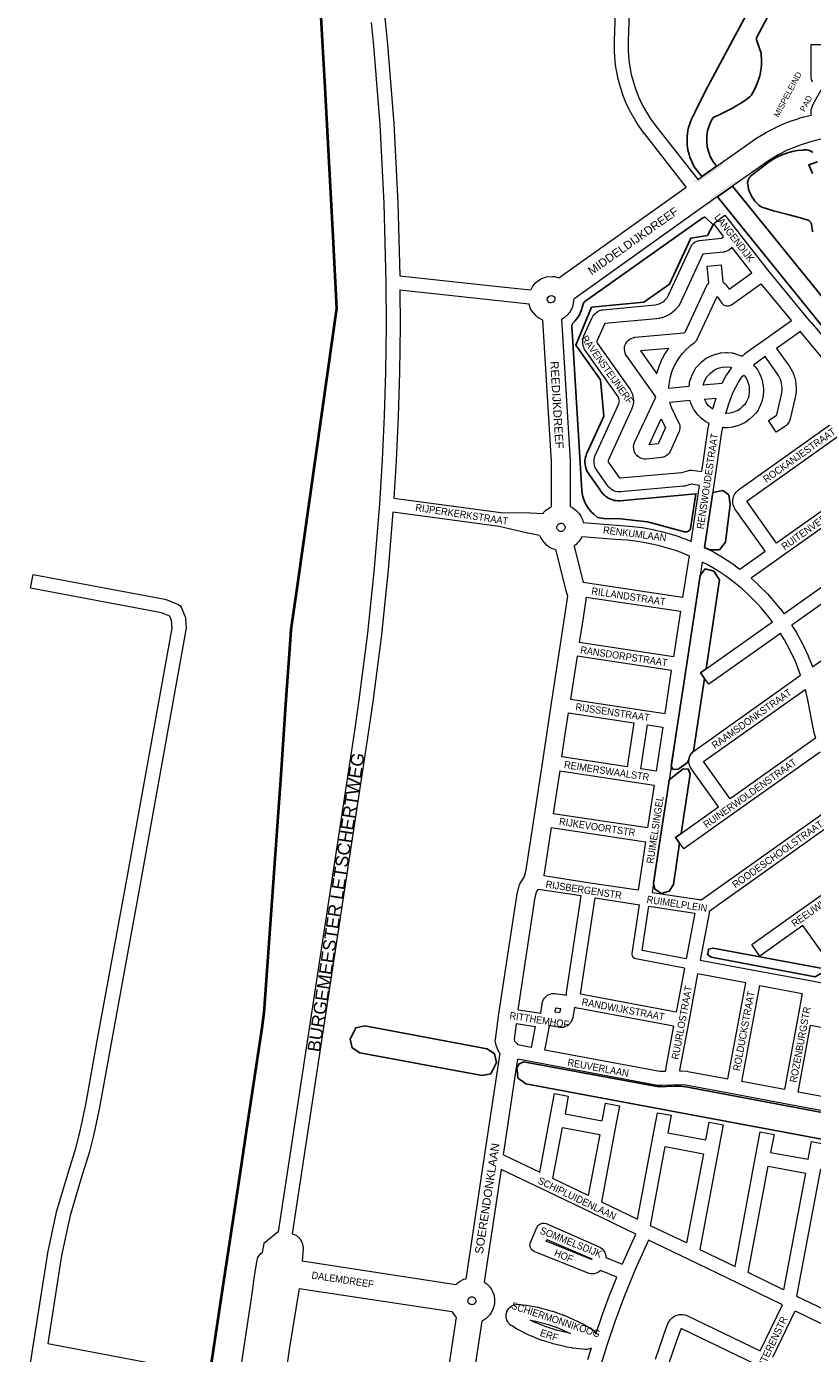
# Model space of a CAD drawing. Header units: metres. Extents: x 123817 to 142006, y 393105 to 406084.
# Tile 17 of 138: x 125995 to 126834, y 399306 to 400724. Entities that reach past the tile are written whole.
import ezdxf
from ezdxf.enums import TextEntityAlignment as Align

# ---------------------------------------------------------------- set-up
doc = ezdxf.new("R2010")
doc.units = ezdxf.units.M
doc.header["$MEASUREMENT"] = 0
doc.styles.add('Style-Arial', font='arial.ttf')

# ---------------------------------------------------------------- blocks, each defined once
blk = doc.blocks.new('gg0-viaduct_138')
at = {"linetype": 'Continuous', "lineweight": 0}
blk.add_hatch(color=7, dxfattribs=at).paths.add_polyline_path([(-55.8, -16.9), (-58, -14), (-40, 0), (40, 0), (58, -14), (55.8, -16.9), (38.7, -3.7), (-38.7, -3.7)])
blk = doc.blocks.new('gg0-viaduct_139')
at = {"linetype": 'Continuous', "lineweight": 0}
blk.add_hatch(color=7, dxfattribs=at).paths.add_polyline_path([(-55.8, -16.9), (-58, -14), (-40, 0), (40, 0), (58, -14), (55.8, -16.9), (38.7, -3.7), (-38.7, -3.7)])

msp = doc.modelspace()

# ---------------------------------------------------------------- linework, layer by layer
at = {"color": 6, "linetype": 'Continuous', "lineweight": 0, "flags": 128}
for points in [[(126371.1, 401006), (126366.1, 400944.1), (126365.4, 400874.3), (126369.5, 400804.6), (126377.8, 400730.3), (126377.8, 400730.2), (126380.2, 400705.3), (126380.3, 400705.2), (126387, 400620.9), (126387.1, 400620.7), (126391.5, 400536.2), (126391.5, 400536), (126393.4, 400458)], [(126362.9, 400728.7), (126365.3, 400703.9), (126372.1, 400619.8), (126376.5, 400535.5), (126378.6, 400451.2), (126378.7, 400405), (126378.5, 400380.1), (126378, 400355.2), (126376.7, 400308.2), (126374.5, 400261.2), (126371.6, 400214.3), (126366.1, 400145.1), (126358.9, 400076.1), (126350.1, 400007.3), (126344.9, 399971.5), (126263.6, 399436.1), (126248.2, 399423.7)], [(126393.4, 400458), (126501.9, 400446.4), (126533.4, 400443.1)], [(126393.6, 400442.9), (126393.7, 400405), (126393.7, 400405), (126393.7, 400404.9), (126393.5, 400379.9), (126393.5, 400379.9), (126393, 400354.9), (126393, 400354.8), (126391.6, 400307.7), (126391.6, 400307.5), (126389.5, 400260.5), (126389.5, 400260.3), (126387, 400220.3)], [(126393.6, 400442.9), (126531.6, 400428.2)], [(126387, 400220.3), (126501.4, 400205), (126532.4, 400204.6), (126532.6, 400204.6), (126546.4, 400204.1)], [(126386, 400205.3), (126381, 400143.8), (126381, 400143.7), (126373.8, 400074.5), (126373.8, 400074.3), (126365, 400005.4), (126365, 400005.2), (126359.7, 399969.3), (126359.7, 399969.3), (126278.5, 399433.9)], [(126542.8, 400180.5), (126530, 400183), (126529.7, 400183.1), (126499.5, 400190.1), (126386, 400205.3)]]:
    msp.add_lwpolyline(points, dxfattribs=at)
at = {"color": 9, "linetype": 'Continuous', "lineweight": 0, "flags": 128}
for points in [[(126625.9, 400808.8), (126622.4, 400709.5), (126622.4, 400709.3), (126622.3, 400698.5), (126622.3, 400698.5), (126622.4, 400697.9), (126623.1, 400687.2), (126623.2, 400686.8), (126623.9, 400681.5), (126623.9, 400681.1), (126625.9, 400670.5), (126626, 400670.1), (126627.3, 400664.9), (126627.4, 400664.5), (126630.5, 400654.2), (126630.6, 400653.8), (126630.7, 400653.7), (126634.6, 400643.6), (126634.8, 400643.1), (126639.4, 400633.4), (126639.7, 400632.9), (126645, 400623.6), (126645.2, 400623.2), (126648.1, 400618.7), (126648.4, 400618.4), (126654.2, 400610.3), (126654.4, 400610.1), (126699.3, 400552.4)], [(126640.9, 400808.4), (126637.4, 400709.1), (126637.3, 400698.8), (126638.1, 400688.5), (126638.7, 400683.6), (126640.6, 400673.4), (126641.8, 400668.6), (126644.8, 400658.8), (126648.4, 400649.3), (126652.8, 400640.1), (126657.9, 400631.2), (126660.6, 400627), (126666.3, 400619.2), (126711.6, 400561.1)], [(126834.5, 400665.3), (126833.2, 400667.6), (126832.8, 400670.1), (126832.6, 400705.4), (126847.6, 400705.4)], [(126589.4, 400194.3), (126624.9, 400191.5), (126638.3, 400190.6), (126638.7, 400190.6), (126652, 400188.9), (126652.4, 400188.9), (126652.5, 400188.9), (126665.6, 400186.4), (126666, 400186.3), (126672.5, 400184.8), (126672.8, 400184.7), (126685.7, 400181.1), (126686.1, 400181), (126692.4, 400178.9), (126692.6, 400178.8), (126698.9, 400176.5), (126699.3, 400176.4), (126704.6, 400174.1), (126713.6, 400233.9), (126704.6, 400235.3), (126697.9, 400233.3), (126697.2, 400233.1), (126696.5, 400233.1), (126629.6, 400227), (126628.9, 400227), (126627.5, 400227), (126626.2, 400227.1), (126625.9, 400227.1), (126623.9, 400227.6), (126622.1, 400228.2), (126620.3, 400229.2), (126620, 400229.4), (126618.7, 400230.3), (126617.2, 400231.7), (126616.4, 400232.4), (126616.1, 400232.8), (126603.7, 400250.2), (126603, 400251.3), (126602.2, 400252.9), (126601.9, 400253.5), (126601.8, 400254.1), (126601.3, 400255.8), (126601, 400257.1), (126600.9, 400258.8), (126600.8, 400259.5), (126600.9, 400260.1), (126601, 400261.9), (126601.2, 400263.2), (126601.7, 400264.9), (126601.9, 400265.6), (126602.1, 400266.1), (126626.6, 400319.6), (126627.3, 400321.4), (126627.7, 400323), (126627.9, 400324.4), (126627.8, 400325.7), (126627.4, 400327), (126626.9, 400328.2), (126592, 400377.4), (126591.7, 400377.9), (126590.8, 400379.4), (126590.2, 400380.6), (126589.6, 400382.2), (126589.6, 400382.3), (126589.3, 400383.5), (126589, 400385.2), (126588.9, 400386), (126588.8, 400386.2), (126588.8, 400387.1), (126588.8, 400387.4), (126588.9, 400388), (126588.8, 400388), (126589, 400389.8), (126589.2, 400391.1), (126589.6, 400392.8), (126589.8, 400393.4), (126590, 400394), (126598.9, 400413.4), (126599.2, 400414), (126599.8, 400415.1), (126600.6, 400416.2), (126600.8, 400416.4), (126602, 400417.7), (126603.5, 400419), (126605, 400420), (126605.3, 400420.2), (126606.8, 400420.8), (126608.5, 400421.4), (126609.5, 400421.7), (126610.1, 400421.7), (126666, 400427), (126667.7, 400427.3), (126669.2, 400427.6), (126670.6, 400428.1), (126672, 400428.7), (126673.4, 400429.4), (126674.6, 400430.2), (126675.8, 400431.1), (126677, 400432.2), (126678, 400433.3), (126678.9, 400434.5), (126679.7, 400435.8), (126680.5, 400437.3), (126704.5, 400489.6), (126705.6, 400491.3), (126706, 400491.8), (126707.2, 400493), (126708.8, 400494.2), (126709.4, 400494.5), (126710.9, 400495.2), (126712.8, 400495.9), (126713.4, 400495.9), (126736.9, 400498.2), (126739.3, 400500), (126728.8, 400513.8), (126740.7, 400522.9), (126755.7, 400503.2), (126786.1, 400464.4), (126828.2, 400413.3), (126833.2, 400407.5), (126833.3, 400407.4), (126833.3, 400407.4), (126901.5, 400325.4)], [(126628.6, 400242), (126694.5, 400247.9), (126702, 400250.1), (126702.8, 400250.3), (126705.2, 400250.3), (126715.9, 400248.7), (126722.3, 400293.2), (126722.4, 400293.5), (126723.7, 400300.2), (126723.5, 400300.2), (126723, 400300.5), (126723, 400300.5), (126720.4, 400302), (126719.9, 400302.4), (126717.5, 400304.1), (126716.9, 400304.5), (126714.7, 400306.4), (126714.2, 400306.9), (126712.2, 400309), (126711.8, 400309.4), (126711.7, 400309.5), (126709.9, 400311.8), (126709.5, 400312.3), (126707.9, 400314.7), (126707.5, 400315.3), (126706.1, 400317.9), (126705.8, 400318.5), (126704.6, 400321.2), (126704.4, 400321.6), (126704.4, 400321.8), (126703.4, 400324.6), (126703.4, 400324.6), (126681.3, 400322.6), (126683.7, 400316.8), (126687.2, 400309.3), (126691.6, 400300.6), (126692, 400299.8), (126692.4, 400297.5), (126692.5, 400295.4), (126692.5, 400295.1), (126692.2, 400292.9), (126691.8, 400291.7), (126691.7, 400291.3), (126691.4, 400290.8), (126682, 400270.2), (126681, 400268.5), (126680.6, 400268.1), (126679.4, 400266.8), (126677.8, 400265.6), (126677.3, 400265.3), (126675.7, 400264.6), (126673.7, 400263.9), (126673.2, 400263.9), (126656.4, 400262.1), (126654.7, 400262.2), (126654.4, 400262.2), (126652.7, 400262.4), (126652.6, 400262.5), (126650.2, 400263.3), (126648.7, 400264.2), (126648.7, 400264.2), (126646.7, 400265.8), (126645.6, 400267.2), (126645.5, 400267.2), (126644.2, 400269.4), (126643.6, 400271.1), (126643.6, 400271.1), (126643.2, 400273.6), (126643.1, 400275.4), (126643.1, 400275.4), (126643.5, 400277.6), (126643.5, 400277.6), (126643.9, 400278.9), (126644, 400279.2), (126644.2, 400279.8), (126666.2, 400326.8), (126667, 400328.6), (126666.9, 400328.7), (126666.9, 400328.7), (126666.9, 400328.7), (126635.1, 400373.3), (126634.2, 400375.1), (126634, 400375.7), (126633.6, 400377.4), (126633.3, 400379.4), (126633.4, 400380), (126633.3, 400380), (126633.5, 400381.7), (126633.9, 400383.7), (126634.1, 400384.2), (126634.8, 400385.8), (126635.9, 400387.5), (126636.3, 400388), (126637.6, 400389.2), (126639.1, 400390.4), (126639.7, 400390.7), (126641.3, 400391.5), (126643.1, 400392.1), (126644, 400392.2), (126644, 400392.2), (126644.7, 400392.3), (126696.9, 400397), (126698.2, 400397.9), (126721, 400446.9), (126722, 400448.6), (126722.4, 400449), (126723.5, 400450.1), (126721.7, 400468.2), (126736.7, 400469.7), (126738.4, 400451.5), (126738.5, 400451.5), (126740, 400450.3), (126741.2, 400449.1), (126741.7, 400448.6), (126742.1, 400448.1), (126745.1, 400443.7), (126769.5, 400461.2), (126748.4, 400488.2), (126745.6, 400485.9), (126744.7, 400485.4), (126744.7, 400485.3), (126743.5, 400484.6), (126741.5, 400483.9), (126740.1, 400483.5), (126739.7, 400483.4), (126739.1, 400483.4), (126717.2, 400481.2), (126694.1, 400430.9), (126693.9, 400430.6), (126692.9, 400428.7), (126692.6, 400428.1), (126691.4, 400426.3), (126691.1, 400425.7), (126689.7, 400424), (126689.5, 400423.7), (126689.3, 400423.5), (126687.9, 400421.9), (126687.4, 400421.4), (126685.8, 400419.9), (126685.3, 400419.5), (126683.6, 400418.2), (126683.1, 400417.8), (126681.2, 400416.6), (126680.9, 400416.4), (126680.7, 400416.3), (126678.7, 400415.3), (126678.1, 400415), (126676.1, 400414.1), (126675.5, 400413.9), (126673.5, 400413.2), (126672.8, 400413.1), (126670.7, 400412.6), (126670.3, 400412.5), (126670, 400412.4), (126667.9, 400412.1), (126667.6, 400412.1), (126612.4, 400406.9), (126612.4, 400406.9), (126604, 400388.3), (126603.8, 400387.9), (126603.8, 400387.4), (126603.9, 400386.8), (126604.1, 400386.4), (126604.4, 400385.8), (126639.5, 400336.4), (126640.2, 400335.2), (126641.3, 400332.8), (126641.6, 400332.1), (126641.8, 400331.5), (126642.4, 400328.9), (126642.7, 400327.6), (126642.9, 400324.9), (126642.9, 400324.3), (126642.9, 400323.5), (126642.6, 400320.8), (126642.3, 400319.5), (126641.6, 400316.9), (126641.4, 400316.4), (126641.4, 400316.3), (126640.5, 400314), (126640.3, 400313.6), (126616, 400260.5), (126615.9, 400260), (126615.9, 400259.6), (126615.9, 400259.2), (126616, 400258.8), (126616.2, 400258.4), (126627.8, 400242.3), (126628, 400242.1), (126628.1, 400242), (126628.4, 400242), (126628.6, 400242)], [(126680.6, 400337.6), (126680.7, 400338.8), (126681.3, 400344.4), (126682.5, 400350), (126684.1, 400355.4), (126686.2, 400360.6), (126688.8, 400365.6), (126691.8, 400370.4), (126695.2, 400374.9), (126699, 400379), (126703.2, 400382.9), (126704.4, 400383.8), (126707.8, 400386.5), (126708.5, 400387.1), (126709.3, 400387.9), (126709.8, 400388.4), (126710.5, 400389.3), (126711.1, 400390.3), (126711.5, 400391.1), (126732.3, 400435.8), (126737.2, 400428.9), (126737.6, 400428.4), (126739.6, 400426.7), (126742.1, 400425.8), (126744.7, 400425.8), (126747.1, 400426.7), (126747.7, 400427.1), (126778.9, 400449.5), (126811.6, 400409.9), (126781.2, 400388.3), (126781.2, 400388.3), (126781.2, 400388.3), (126768.3, 400379.1), (126768.1, 400379), (126761.7, 400374.3), (126761.1, 400373.8), (126758.9, 400371.8), (126758.6, 400372), (126754.1, 400373.7), (126753.5, 400373.9), (126750.3, 400374.9), (126749.4, 400375.1), (126748.9, 400375.2), (126743, 400375.7), (126741.6, 400375.7), (126735.7, 400375.2), (126735.1, 400375.1), (126734.7, 400375), (126730.9, 400374.1), (126730.2, 400373.9), (126726.6, 400372.6), (126726.2, 400372.4), (126722.6, 400370.9), (126721.8, 400370.5), (126720.8, 400369.9), (126715.3, 400365.5), (126714.6, 400364.8), (126709.7, 400359.7), (126709.4, 400359.4), (126708.4, 400357.9), (126705.3, 400351.7), (126704.9, 400350.9), (126704.8, 400350.7), (126702.6, 400344.1), (126702.3, 400342.5), (126702, 400339.6), (126680.6, 400337.6)], [(126885.1, 400321.6), (126821.8, 400397.8), (126821.3, 400398.4), (126795.9, 400380.4), (126808.9, 400362), (126809.1, 400361.8), (126810.7, 400359.3), (126811.1, 400358.7), (126812.4, 400356.1), (126812.7, 400355.6), (126813.9, 400352.9), (126814, 400352.5), (126814.1, 400352.3), (126815, 400349.5), (126815.2, 400348.9), (126815.9, 400346), (126816, 400345.4), (126816.5, 400342.5), (126816.5, 400341.8), (126816.7, 400338.9), (126816.8, 400338.4), (126816.8, 400338.2), (126816.7, 400335.3), (126816.7, 400334.7), (126816.4, 400331.7), (126816.3, 400331.1), (126815.7, 400328.2), (126815.7, 400327.9), (126810.4, 400305.3), (126810.2, 400304.4), (126809.9, 400303.8), (126809.1, 400302), (126808.1, 400300.4), (126806.8, 400298.9), (126806.7, 400298.8), (126805.7, 400297.8), (126804.6, 400296.9), (126804.1, 400296.6), (126795.5, 400290.8), (126787.2, 400303.3), (126795.5, 400308.9), (126795.7, 400309), (126795.9, 400309.2), (126796, 400309.5), (126801, 400331.1), (126801.5, 400333.5), (126801.7, 400335.9), (126801.8, 400338.2), (126801.6, 400340.5), (126801.2, 400342.8), (126800.7, 400345), (126800, 400347.2), (126799.1, 400349.4), (126798, 400351.4), (126796.6, 400353.5), (126783.7, 400371.7), (126777, 400366.9), (126771.3, 400362.7), (126773.5, 400360.3), (126773.7, 400360), (126774.1, 400359.4), (126775.7, 400357.2), (126776, 400356.6), (126777.3, 400354.2), (126777.6, 400353.7), (126778.7, 400351.2), (126778.9, 400350.7), (126778.9, 400350.6), (126779.8, 400348.1), (126780, 400347.5), (126780.7, 400344.8), (126780.8, 400344.2), (126781.3, 400341.5), (126781.4, 400340.8), (126781.8, 400335.7), (126781.8, 400335.2), (126781.7, 400334.3), (126781, 400327.5), (126780.7, 400326.2), (126779.6, 400322.7), (126779.5, 400322.2), (126779.4, 400322), (126778, 400318.5), (126777.7, 400317.9), (126776, 400314.6), (126775.3, 400313.5), (126773.5, 400311.2), (126773.3, 400310.9), (126772.9, 400310.4), (126770.1, 400307.6), (126769.7, 400307.3), (126766.7, 400304.6), (126766.4, 400304.3), (126763.2, 400301.8), (126762.3, 400301.2), (126761.5, 400300.8), (126758.3, 400299.4), (126757.9, 400299.2), (126754, 400297.8), (126753.6, 400297.7), (126749.8, 400296.6), (126749, 400296.4), (126748.6, 400296.3), (126743.5, 400295.7), (126742.4, 400295.7), (126739.8, 400295.7), (126739.2, 400295.8), (126738.1, 400295.9), (126737.1, 400290.9), (126729.6, 400239.1), (126729.6, 400239.1), (126729.6, 400239.1), (126718.8, 400167.7), (126727.8, 400163.2), (126728.2, 400163), (126728.3, 400163), (126739.8, 400156.2), (126740.1, 400156), (126745.8, 400152.3), (126745.9, 400152.2), (126751.5, 400148.4), (126751.7, 400148.2), (126756.7, 400144.5)], [(126667.8, 400353.3), (126667.9, 400353.3), (126668, 400354), (126669.9, 400360), (126670, 400360.4), (126670.1, 400360.7), (126672.4, 400366.5), (126672.7, 400367.1), (126675.6, 400372.7), (126675.9, 400373.3), (126679.3, 400378.6), (126679.7, 400379.2), (126680.6, 400380.5), (126650.4, 400377.8), (126667.8, 400353.3)], [(126717.4, 400341), (126718.9, 400345.4), (126721.3, 400350.1), (126725.1, 400354.1), (126729.4, 400357.5), (126731.8, 400358.6), (126734.8, 400359.6), (126737.7, 400360.3), (126742.3, 400360.7), (126746.7, 400360.3), (126747.7, 400360), (126747.3, 400359.5), (126742.4, 400352.3), (126742.1, 400351.7), (126737.2, 400342.8), (126717.4, 400341)], [(126742.3, 400310.7), (126741.6, 400310.7), (126742, 400312.1), (126744.8, 400321.2), (126749.2, 400333.1), (126749.7, 400334.4), (126755.1, 400344.2), (126759.5, 400350.7), (126760.7, 400352), (126762, 400350.6), (126763, 400349), (126764, 400347.2), (126764.9, 400345.3), (126765.6, 400343.4), (126766.1, 400341.3), (126766.5, 400339.3), (126766.7, 400335.3), (126766.1, 400329.9), (126765.4, 400327.3), (126764.2, 400324.5), (126763, 400322.1), (126761.9, 400320.6), (126759.6, 400318.3), (126756.9, 400315.9), (126754.7, 400314.2), (126752.6, 400313.2), (126749.2, 400312), (126746.2, 400311.2), (126742.3, 400310.7)], [(126727.3, 400315.5), (126726.5, 400316.1), (126724.8, 400317.6), (126723.2, 400319.2), (126721.8, 400321), (126720.5, 400322.8), (126719.4, 400324.8), (126718.9, 400326.1), (126731.1, 400327.2), (126730.7, 400326.2), (126730.7, 400326.2), (126730.6, 400325.9), (126727.6, 400316.5), (126727.5, 400316.2), (126727.3, 400315.5)], [(126756.7, 400144.5), (126783.6, 400163.6), (126751.4, 400209.1), (126750.7, 400210.3), (126750.2, 400211.4), (126749.9, 400212), (126749.6, 400213.1), (126749.1, 400215.5), (126749, 400216.9), (126749.2, 400218), (126749.1, 400218), (126749.4, 400220.4), (126749.8, 400221.9), (126750.1, 400222.7), (126751.2, 400224.9), (126752.2, 400226.4), (126752.7, 400226.9), (126754.4, 400228.6), (126755.3, 400229.4), (126884.9, 400321.4)], [(126795.9, 400172.3), (126764.1, 400217), (126764.1, 400217.1), (126764.5, 400217.5), (126893.8, 400309.3), (126894.2, 400309.7), (126894.7, 400310), (126899.3, 400304.3), (126905.7, 400295.2), (126908.6, 400290.7), (126914.1, 400280.9), (126916.6, 400276), (126922.9, 400262.5), (126795.9, 400172.3)], [(126659.7, 400277.5), (126672.6, 400305.1), (126673.6, 400302.8), (126673.8, 400302.6), (126677.2, 400295.8), (126669.4, 400278.5), (126659.7, 400277.5)], [(126803.7, 400096.9), (126951.2, 400201.7), (126929.3, 400248.7), (126798.4, 400155.7), (126768.8, 400134.7), (126768.8, 400134.7), (126769.1, 400134.5), (126776.1, 400128.1), (126776.3, 400127.9), (126785.8, 400118.4), (126786, 400118.1), (126790.5, 400113.2), (126790.7, 400112.9), (126790.8, 400112.9), (126799.3, 400102.6), (126799.5, 400102.3), (126803.6, 400097), (126803.7, 400096.9)], [(126834.2, 400040.1), (126981.3, 400144.6), (126978.6, 400149.1), (126978.5, 400149.2), (126972.8, 400159.4), (126972.7, 400159.5), (126961.7, 400180.1), (126961.6, 400180.3), (126957.8, 400188), (126812.1, 400084.5), (126812.2, 400084.4), (126817, 400076.6), (126817.2, 400076.3), (126823.6, 400064.5), (126823.8, 400064.1), (126829.5, 400052), (126829.6, 400051.6), (126832.2, 400045.5), (126832.4, 400045.1), (126832.4, 400045.1), (126834.2, 400040.1)], [(126587.9, 400179.4), (126623.8, 400176.6), (126623.9, 400176.6), (126637.1, 400175.7), (126649.9, 400174.1), (126662.7, 400171.7), (126668.9, 400170.2), (126681.5, 400166.7), (126687.6, 400164.7), (126693.6, 400162.5), (126702.3, 400158.8), (126695.5, 400114.2), (126589.3, 400130.3)], [(125994.8, 399267.5), (126001.7, 399311.8), (126001.7, 399311.8), (126001.7, 399311.8), (126017.4, 399413.3), (126017.4, 399413.8), (126026.7, 399457), (126026.8, 399457.6), (126040, 399501.5), (126040, 399501.5), (126047.5, 399525.7), (126052.1, 399543.9), (126058.4, 399573.9), (126070.3, 399640.4), (126070.3, 399640.4), (126102.5, 399816.6), (126150.2, 400081.3), (126149.8, 400089.7), (126147.7, 400094.3), (126139, 400097.8), (125999, 400124.2), (126001.8, 400138.9), (126142.5, 400112.4), (126143.9, 400112), (126156.1, 400107.1), (126157.1, 400106.7), (126159.1, 400105), (126160.2, 400103.2), (126164, 400094.4), (126164.2, 400094), (126164.7, 400091.8), (126165.2, 400081.2), (126165.2, 400080.8), (126165.1, 400079.5), (126117.3, 399813.9), (126117.3, 399813.9), (126085.1, 399637.8), (126073.2, 399571.1), (126073.1, 399570.9), (126066.7, 399540.7), (126066.7, 399540.4), (126062, 399521.9), (126061.9, 399521.5), (126054.4, 399497.1), (126041.3, 399453.6), (126032.1, 399410.8), (126017.6, 399316.6), (126190.3, 399283.9)], [(126842.2, 399948.9), (126748.7, 399882.5), (126696.6, 399845.4), (126687.9, 399857.7), (126733.9, 399890.4), (126704.4, 399931.9), (126703.9, 399932.7), (126703.3, 399933.8), (126702.8, 399934.8), (126702.7, 399935.3), (126702.4, 399936.3), (126702.1, 399938.4), (126702.1, 399940.5), (126702.1, 399940.5), (126702.5, 399943.1), (126702.7, 399943.3), (126702.6, 399943.3), (126703.4, 399945.2), (126704.6, 399947.3), (126704.9, 399947.6), (126706.4, 399949.1), (126707.5, 399950.1), (126821.5, 400031), (126818.3, 400039.9), (126815.9, 400045.7), (126810.3, 400057.5), (126804.1, 400068.9), (126799.9, 400075.8), (126723.3, 400021.4), (126714.6, 400033.6), (126791.4, 400088.2), (126787.7, 400093.1), (126779.3, 400103.2), (126775, 400107.9), (126765.8, 400117.1), (126759.1, 400123.3), (126751.8, 400129.3), (126742.8, 400136.1), (126737.5, 400139.8), (126732.1, 400143.3), (126720.9, 400149.9), (126716.4, 400152.1), (126709.2, 400104.5), (126709.2, 400104.5), (126709.2, 400104.5), (126699.6, 400041.3), (126690.4, 399980.7), (126690.4, 399980.7), (126690.4, 399980.7), (126681, 399918.8), (126671.8, 399858.2), (126671.8, 399858.2), (126662.8, 399798.9), (126713.2, 399791.3), (126713.4, 399791.3), (126714, 399791.2), (126715, 399790.9), (126715.1, 399790.8)], [(126592.5, 400114.7), (126693.2, 400099.4), (126685.9, 400050.9), (126585.1, 400066.2)], [(126575.9, 400005.6), (126652.9, 399993.9), (126652.9, 399993.9), (126652.9, 399993.9), (126676.7, 399990.3), (126683.6, 400036.1), (126582.9, 400051.4)], [(126746.2, 399899), (126717.8, 399939), (126826.3, 400016), (126826.3, 400015.8), (126829, 400004.8), (126833.8, 399978.6), (126833.9, 399978.3), (126835.4, 399971.7), (126835.4, 399971.4), (126837.5, 399963.9), (126746.2, 399899)], [(126573.7, 399990.8), (126643.3, 399980.2), (126636.1, 399933.2), (126566.6, 399943.7)], [(126667.3, 399928.4), (126650.9, 399930.9), (126658.1, 399978), (126674.5, 399975.5), (126667.3, 399928.4)], [(126564.3, 399928.9), (126665.1, 399913.6), (126658.1, 399867.8), (126557.4, 399883.1)], [(126715.1, 399790.8), (126867.2, 399898.9)], [(126876, 399886.7), (126723.8, 399778.6), (126723.8, 399778.1), (126723.8, 399778), (126723.7, 399776.6), (126714.3, 399726.5), (126773.2, 399715.5), (126833.4, 399704.3), (126833.4, 399704.3), (126894.9, 399692.8)], [(126555.1, 399868.3), (126655.9, 399853), (126648, 399801.2), (126596.8, 399809), (126596.8, 399809), (126596.8, 399809), (126547.2, 399816.5)], [(126853.2, 399722.7), (126824, 399763.6), (126778, 399730.9), (126769.3, 399743.1), (126821.4, 399780.2), (126821.4, 399780.2), (126915, 399846.7)], [(126519.9, 399673.6), (126541.8, 399670.3), (126542, 399670.2), (126543.8, 399669.7), (126544, 399669.6), (126544.1, 399670.3), (126544, 399670.3), (126545.4, 399679.9), (126545.6, 399680.8), (126545.9, 399682.1), (126546.1, 399682.7), (126546.5, 399683.6), (126547, 399684.5), (126547.9, 399685.8), (126548.2, 399686.2), (126549.7, 399687.7), (126551.3, 399689), (126552, 399689.4), (126553.9, 399690.2), (126555.7, 399690.8), (126555.9, 399690.8), (126557, 399690.9), (126559.1, 399690.9), (126569.2, 399689.5), (126569.5, 399689.5), (126570.1, 399689.3), (126571.4, 399689), (126571.3, 399689.6), (126571.4, 399690.1), (126571.3, 399690.1), (126571.4, 399691.3), (126571.5, 399691.9), (126587.1, 399795.3), (126541.3, 399802.2)], [(126697.4, 399718.1), (126688.6, 399671), (126586.4, 399690.1), (126586.4, 399690.1), (126602, 399793), (126649.6, 399785.8)], [(126659.5, 399784.3), (126708.4, 399776.9), (126699.3, 399728)], [(126743.8, 399599.6), (126763, 399702.2), (126711.5, 399711.8), (126702, 399660.9), (126692.3, 399609.1), (126692.2, 399608.3), (126693.1, 399608.3), (126694.1, 399608.3), (126700.5, 399607.7), (126701.1, 399607.6), (126701.2, 399607.6), (126743.8, 399599.6)], [(126804.1, 399588.3), (126758.6, 399596.8), (126777.8, 399699.4), (126823.3, 399690.9), (126818.8, 399667.2), (126818.8, 399667.2), (126818.8, 399667.2), (126804.1, 399588.3)], [(126672.5, 399607.4), (126671.1, 399607.5), (126548.4, 399630.4), (126552.8, 399654), (126553, 399655.3), (126553, 399657.1), (126553.8, 399656.8), (126554.6, 399656.7), (126564.4, 399654.9), (126564.4, 399654.9), (126566.5, 399654.8), (126567.5, 399655), (126568.1, 399655), (126569.6, 399655.5), (126571.5, 399656.3), (126572.5, 399656.7), (126573.9, 399657.8), (126575.4, 399659.3), (126575.9, 399659.8), (126576.7, 399660.9), (126577.2, 399661.9), (126577.8, 399663), (126577.9, 399663.3), (126578.3, 399664.6), (126578.5, 399665.5), (126580.2, 399675.4), (126580.3, 399676.4), (126580.5, 399676.3), (126582.2, 399675.7), (126583.1, 399675.5), (126685.9, 399656.3), (126677.6, 399611.8), (126677.5, 399611.5), (126676.9, 399607.6), (126672.5, 399607.4)], [(126564.1, 399670.2), (126559.3, 399671.1), (126559.9, 399675.7), (126564.9, 399675), (126564.1, 399670.2)], [(126517.7, 399658.8), (126537.9, 399655.7), (126533.7, 399633.1), (126519.4, 399635.9)], [(126865.6, 399576.8), (126818.8, 399585.6), (126832.2, 399657), (126879, 399648.3), (126865.6, 399576.8)], [(126870.2, 399560.7), (126808.7, 399572.2), (126808.7, 399572.2), (126748.5, 399583.5), (126748.5, 399583.5), (126698.8, 399592.8), (126693.2, 399593.3), (126683.8, 399592.9), (126672.8, 399592.4), (126672, 399592.4), (126669.6, 399592.5), (126668.8, 399592.6), (126668.8, 399592.7), (126538.3, 399617), (126538.3, 399617), (126538.3, 399617), (126519.5, 399620.6)], [(126504.2, 399518.4), (126542.9, 399499.8), (126553.8, 399557.7), (126553.8, 399557.7), (126553.8, 399557.7), (126558.7, 399584), (126573.4, 399581.2), (126569.9, 399562.3), (126609.7, 399554.9), (126613.2, 399573.7), (126627.9, 399570.9), (126623, 399544.7), (126608.7, 399468.1), (126647.2, 399449.5), (126663.6, 399537.3), (126663.6, 399537.3), (126663.6, 399537.3), (126668.5, 399563.5), (126683.3, 399560.8), (126679.7, 399541.9), (126720.4, 399534.3), (126723.9, 399553.2), (126738.7, 399550.5), (126733.7, 399524.2), (126713.7, 399417.4), (126751.5, 399399.2), (126773.4, 399516.5), (126778.4, 399543), (126793.1, 399540.3), (126789.5, 399521.1), (126829.4, 399513.7), (126833, 399532.8), (126847.7, 399530)], [(126594.7, 399474.8), (126556.9, 399493), (126567.1, 399547.6), (126606.9, 399540.1), (126594.7, 399474.8)], [(126699.7, 399424.2), (126661.2, 399442.7), (126677, 399527.2), (126717.6, 399519.6), (126699.7, 399424.2)], [(126594.3, 399299.5), (126598.1, 399312), (126597.9, 399311.9), (126596.2, 399311.1), (126594.5, 399310.6), (126593.7, 399310.5), (126591.6, 399310.4), (126577.9, 399311.9), (126577.4, 399312), (126577.4, 399312), (126571.6, 399313), (126571.1, 399313.1), (126557.1, 399316.4), (126556.6, 399316.6), (126544.9, 399320.3), (126544.3, 399320.5), (126530.4, 399326.2), (126529.8, 399326.5), (126519.6, 399331.6), (126519.3, 399331.8), (126519.2, 399331.9), (126513.1, 399335.5), (126512.3, 399336), (126511.3, 399336.8), (126510.1, 399337.9), (126509.7, 399338.5), (126508.7, 399340), (126507.9, 399341.6), (126507.6, 399342.3), (126507.2, 399344), (126507, 399345.9), (126507.1, 399346.6), (126507, 399346.6), (126507.2, 399348.4), (126507.6, 399350.2), (126507.6, 399350.3), (126507.9, 399351.1), (126508.9, 399352.8), (126509.9, 399354.2), (126510.2, 399354.7), (126511.8, 399356.1), (126513.2, 399357), (126513.7, 399357.3), (126515.6, 399358.1), (126517.3, 399358.5), (126517.8, 399358.6), (126519.8, 399358.7), (126528, 399357.9), (126528.6, 399357.8), (126528.6, 399357.8), (126540.1, 399355.7), (126540.7, 399355.6), (126556.2, 399351.5), (126556.7, 399351.3), (126568.4, 399347.2), (126569, 399347), (126582.8, 399340.7), (126583, 399340.6), (126588.4, 399337.9), (126588.8, 399337.7), (126588.9, 399337.7), (126598.5, 399332.1), (126599.8, 399331.1), (126600.7, 399330.2), (126601.4, 399329.6), (126602.7, 399327.3), (126602.8, 399327), (126602.9, 399326.7), (126608.9, 399344.6), (126609, 399344.8), (126618.6, 399371.4), (126618.6, 399371.4), (126618.7, 399371.6), (126625.2, 399387.5), (126607.7, 399394.9), (126607.3, 399394.5), (126605.5, 399393), (126604.9, 399392.6), (126603.2, 399391.8), (126601.3, 399391.2), (126600.7, 399391.2), (126599.5, 399391.1), (126597.5, 399391.1), (126597.3, 399391.2), (126595.7, 399391.5), (126594.5, 399391.9), (126537.1, 399415.1), (126536.2, 399415.5), (126534.2, 399417.2), (126532.9, 399419.5), (126532.4, 399422), (126532.9, 399424.6), (126533.1, 399425), (126533, 399424.9), (126539.7, 399440.9), (126540.9, 399442.8), (126542.9, 399444.5), (126545.3, 399445.4), (126547.9, 399445.4), (126549.6, 399444.9), (126607, 399419.7), (126607.8, 399419.4), (126609.4, 399418.1), (126610.7, 399416.7), (126611.1, 399416.3), (126612.4, 399414.1), (126612.4, 399414), (126613.1, 399412.2), (126613.5, 399409.7), (126613.5, 399409.4), (126613.5, 399408.7), (126630.9, 399401.4), (126631.1, 399401.8), (126631.2, 399402.1), (126645.6, 399433.6), (126597, 399457), (126545.2, 399482), (126545.2, 399482), (126545.2, 399482), (126501.8, 399502.9)], [(126803.2, 399374.3), (126765.5, 399392.5), (126786.8, 399506.4), (126826.6, 399498.9), (126803.2, 399374.3)], [(126842.7, 399503.5), (126817.2, 399367.5), (126855.1, 399349.3)], [(126598.1, 399406.6), (126549.8, 399426.2), (126550.6, 399428.1), (126598.4, 399407.2), (126598.4, 399406.9), (126598.1, 399406.6)], [(126666.6, 399300), (126675.2, 399325), (126675.2, 399325.2), (126675.2, 399325.2), (126680.2, 399338.7), (126681.1, 399340.4), (126682.5, 399342.4), (126682.9, 399342.9), (126684.2, 399344.2), (126686.2, 399345.6), (126686.9, 399346), (126688.4, 399346.7), (126690.7, 399347.4), (126691.7, 399347.7), (126692.5, 399347.8), (126693.8, 399347.8), (126695.5, 399347.7), (126695.6, 399347.7), (126698, 399347.3), (126699.9, 399346.6), (126778.3, 399308.9), (126802.1, 399358.2), (126753.8, 399381.5), (126702, 399406.4), (126702, 399406.4), (126702, 399406.4), (126659.1, 399427.1), (126644.9, 399396), (126641.9, 399388.7), (126632.7, 399366.1), (126623.1, 399339.8), (126614.6, 399314.7), (126608.6, 399295.2)], [(126791.8, 399302.3), (126815.6, 399351.7), (126857.4, 399331.5), (126908.5, 399306.9), (126908.5, 399306.9), (126908.5, 399306.9), (126932, 399295.6)], [(126575.6, 399327.5), (126574.4, 399327.8), (126560.8, 399331), (126549.7, 399334.5), (126536.3, 399340), (126532.7, 399341.8), (126537.1, 399341), (126552.1, 399337), (126563.2, 399333.2), (126575.6, 399327.5)], [(126679.7, 399291.6), (126680.8, 399295.2), (126689.3, 399320.1), (126693.9, 399332.6), (126694.1, 399332.7), (126694.2, 399332.7), (126771.8, 399295.3), (126752.8, 399256.1)]]:
    msp.add_lwpolyline(points, dxfattribs=at)
at = {"flags": 128}
msp.add_lwpolyline([(126788.4, 400783.5), (126751.1, 400714.3), (126719.8, 400655.6), (126708.7, 400633.4), (126705, 400625.6), (126705, 400625.6, 0.116121), (126700.3, 400600.6), (126700.3, 400600.6, 0.095707), (126705.2, 400580.1), (126707.8, 400574.6), (126715.9, 400564.1), (126731.7, 400575.2), (126730.7, 400576.5), (126727.6, 400580.7, -0.265326), (126726.1, 400623.6), (126727.8, 400626.7, -0.173131), (126728.8, 400627.6, 0.057677), (126767.4, 400649.3), (126768.1, 400650), (126768.7, 400650.7, 0.165596), (126779.5, 400694.9), (126779.4, 400695.6), (126779.2, 400696.2), (126774.6, 400709.3, -0.209166), (126774.9, 400713.3), (126794.4, 400750)], format="xyb", dxfattribs=at)
at = {"color": 7, "linetype": 'Continuous', "lineweight": 40, "flags": 128}
msp.add_lwpolyline([(126308.8, 400741.2), (126311, 400702.9), (126313, 400665.7), (126321.8, 400500), (126325.8, 400423.1), (126316.2, 400354.9), (126283.8, 400126.2), (126277, 400079.7), (126275.9, 400064), (126271.5, 400000), (126266.3, 399924.8), (126248.4, 399670.1), (126246, 399653.9), (126229.3, 399543.2), (126222.8, 399500), (126202.3, 399364), (126190.2, 399283.3)], dxfattribs=at)
at = {"color": 191, "linetype": 'Continuous', "lineweight": 0, "flags": 128}
for points in [[(126833.1, 400629.9), (126832.8, 400631.3), (126832.7, 400632.8), (126832.8, 400633.3), (126832.7, 400633.3), (126832.8, 400635.3), (126833.3, 400637.3), (126833.3, 400637.5), (126834.3, 400639.9), (126834.7, 400640.7), (126843.5, 400656.8), (126844.1, 400657.6)], [(126190.3, 399283.9), (126220.6, 399278.2), (126222, 399278.1), (126236.2, 399372.3), (126237.9, 399386.7), (126238, 399387), (126241, 399405.8), (126241.3, 399407.2), (126241.4, 399407.5), (126241.9, 399408.6), (126242.6, 399409.9), (126243.1, 399410.7), (126243.6, 399411.4), (126244.2, 399412), (126245.1, 399412.9), (126246.4, 399413.9), (126246.6, 399414)]]:
    msp.add_lwpolyline(points, dxfattribs=at)
at = {"color": 40, "linetype": 'Continuous', "lineweight": 0, "flags": 128}
for points in [[(126711.6, 400561.1), (126773.2, 400604.5), (126773.7, 400604.8), (126783.9, 400611), (126784.1, 400611.1), (126784.5, 400611.3), (126795, 400616.7), (126795.5, 400617), (126800.9, 400619.5), (126801.4, 400619.7), (126812.4, 400624), (126812.9, 400624.1), (126818.6, 400626), (126818.9, 400626.1), (126824.6, 400627.8), (126825.1, 400628), (126833.1, 400629.9)], [(126842.6, 400604), (126832.1, 400601.4), (126821.9, 400598.2), (126811.8, 400594.3), (126807.2, 400592.2), (126797.6, 400587.2), (126788.4, 400581.6), (126721.8, 400534.9), (126579.2, 400433.2), (126579.2, 400432.8), (126579.1, 400430.9), (126578.2, 400426.2), (126577.7, 400424.7), (126577, 400423.1), (126574.6, 400419), (126573.6, 400417.6), (126572.5, 400416.4), (126568.9, 400413.3), (126567.3, 400412.2), (126566.3, 400411.8), (126575.4, 400260.5), (126575.4, 400259.9), (126575.4, 400259.9), (126575.3, 400211.5), (126576.9, 400210.8), (126577.7, 400210.3), (126578.4, 400209.9), (126580.5, 400208.4), (126581.9, 400207.3), (126583.7, 400205.4), (126584.3, 400204.8), (126584.9, 400204.1), (126586.3, 400202), (126587.2, 400200.4), (126588.3, 400198.1), (126588.6, 400197.3), (126588.9, 400196.4), (126589.4, 400194.3)], [(126699.3, 400552.4), (126563.3, 400455.4), (126561.5, 400456.3), (126559.2, 400457), (126556.6, 400457.1), (126549.6, 400456.5), (126548.6, 400456.4), (126545.4, 400455.2), (126544.9, 400454.9), (126538.9, 400451), (126536.8, 400449.1), (126535.6, 400447.3), (126533.4, 400443.1)], [(126554.9, 400429.1), (126553.7, 400429.2), (126553, 400429.6), (126551.3, 400431.5), (126550.9, 400433.5), (126552.1, 400435.7), (126553.7, 400436.8), (126555.7, 400437), (126558, 400435.9), (126558.3, 400435.5), (126558.9, 400434.4), (126559.1, 400433), (126558.8, 400431.7), (126558.2, 400430.5), (126557.4, 400429.8), (126554.9, 400429.1)], [(126546.4, 400204.1), (126546.9, 400204.8), (126547.4, 400205.4), (126549.2, 400207.2), (126550.5, 400208.3), (126552.5, 400209.7), (126553.3, 400210.2), (126554, 400210.6), (126555.3, 400211.2), (126555.4, 400259.6), (126546.3, 400410.5), (126542.1, 400412.6), (126541.6, 400412.9), (126538.9, 400415.2), (126538.9, 400415.2), (126534.4, 400420.7), (126532.7, 400423.6), (126532.3, 400425), (126531.6, 400428.2)], [(126565.5, 400184.8), (126564.8, 400184.9), (126564.1, 400185.1), (126563.4, 400185.4), (126562.8, 400185.8), (126562.3, 400186.4), (126561.8, 400187), (126561.5, 400187.6), (126561.3, 400188.3), (126561.3, 400189.1), (126561.3, 400189.9), (126561.5, 400190.6), (126561.8, 400191.3), (126562.3, 400191.9), (126562.8, 400192.5), (126563.4, 400192.9), (126564.1, 400193.2), (126564.8, 400193.4), (126565.5, 400193.5), (126566.3, 400193.5), (126567.1, 400193.3), (126567.8, 400192.9), (126568.4, 400192.5), (126568.9, 400191.9), (126569.4, 400191.3), (126569.7, 400190.6), (126569.9, 400189.8), (126570, 400188.9), (126569.8, 400187.9), (126569.5, 400187.2), (126569.1, 400186.6), (126568.6, 400186), (126568, 400185.5), (126567.3, 400185.2), (126566.4, 400184.9), (126565.5, 400184.8)], [(126542.8, 400180.5), (126543.1, 400179.9), (126544.1, 400177.7), (126545, 400176.2), (126546.4, 400174.2), (126546.9, 400173.5), (126547.5, 400172.9), (126549.2, 400171.1), (126550.5, 400170), (126552.5, 400168.6), (126553.3, 400168.1), (126554, 400167.8), (126556.2, 400166.7), (126557.8, 400166.1), (126559.8, 400165.5), (126570.9, 400121.6), (126572.4, 400115.7), (126564.2, 400061.8), (126564.2, 400061.8), (126564.2, 400061.8), (126555, 400001.2), (126545.7, 399939.3), (126536.5, 399878.7), (126536.5, 399878.7), (126536.5, 399878.7), (126527.7, 399821), (126526.2, 399815.9), (126526.1, 399815.8), (126521.7, 399808.3), (126520.9, 399806.6), (126520.7, 399805.8), (126518.7, 399798.5), (126518.4, 399797.4), (126499, 399669.2), (126499, 399669.1), (126499, 399669.1), (126495.2, 399641.7), (126495.4, 399641.7), (126495.1, 399640.4), (126495.7, 399637), (126497.9, 399631), (126497.9, 399630.9), (126499.6, 399627.9), (126500.3, 399627.2), (126483.7, 399516.7), (126463.8, 399385.7), (126463.2, 399385.5), (126461.6, 399385), (126459.4, 399384), (126458.5, 399383.5), (126458, 399383.2), (126456, 399381.9), (126454.7, 399380.8), (126453.4, 399379.6), (126289.1, 399404.6)], [(126587.9, 400179.4), (126587.8, 400179.1), (126587, 400177.6), (126585.7, 400175.4), (126584.8, 400174.2), (126584.7, 400174), (126583, 400172.1), (126581.8, 400170.9), (126579.8, 400169.4), (126579.5, 400169.2), (126589.3, 400130.3)], [(126592.5, 400114.7), (126589.1, 400092.6), (126585.1, 400066.2)], [(126582.9, 400051.4), (126575.9, 400005.6)], [(126566.6, 399943.7), (126569.5, 399963.4), (126573.7, 399990.8)], [(126564.3, 399928.9), (126561.2, 399908.7), (126557.4, 399883.1)], [(126555.1, 399868.3), (126547.4, 399817.2), (126547.2, 399816.5)], [(126519.9, 399673.6), (126538.1, 399793.8), (126539.6, 399799.3), (126541.3, 399802.2)], [(126517.7, 399658.8), (126515.4, 399641.4), (126515.9, 399640), (126517.8, 399638.1), (126518.6, 399637.3), (126519.4, 399635.9)], [(126504.2, 399518.4), (126517.8, 399609.4), (126519.5, 399620.6)], [(126501.8, 399502.9), (126483.6, 399382.7), (126484.4, 399382.1), (126486.3, 399380.7), (126487.5, 399379.5), (126489.1, 399377.8), (126489.4, 399377.5), (126490.2, 399376.4), (126491.4, 399374.4), (126492.2, 399372.9), (126493.1, 399370.7), (126493.3, 399370.3), (126493.7, 399369.2), (126494.2, 399366.8), (126494.5, 399365.2), (126494.6, 399362.8), (126494.6, 399362.1), (126494.6, 399361.1), (126494.4, 399358.8), (126494, 399357.1), (126493.5, 399355.3), (126493.3, 399354.5), (126493.1, 399354), (126491.9, 399351.3), (126491, 399349.6), (126489.6, 399347.7), (126489.1, 399346.9), (126488.6, 399346.4), (126486.9, 399344.7), (126485.6, 399343.6), (126483.7, 399342.2), (126482.8, 399341.6), (126482.3, 399341.3), (126481, 399340.6), (126464.6, 399232.6)], [(126286, 399375.6), (126449.1, 399350.8), (126450.1, 399349.2), (126451, 399347.8), (126452.6, 399346), (126452.6, 399346), (126453.7, 399344.8), (126453.8, 399344.8), (126414.3, 399084.6)], [(126470.7, 399358.2), (126469.6, 399358.3), (126469.2, 399358.4), (126468.9, 399358.5), (126467.8, 399359.1), (126467.4, 399359.4), (126466.9, 399360), (126466.6, 399360.6), (126466.3, 399361.3), (126466.3, 399361.7), (126466.2, 399361.9), (126466.2, 399362.7), (126466.3, 399363.4), (126466.5, 399364), (126466.8, 399364.6), (126467.3, 399365.2), (126467.8, 399365.7), (126468.4, 399366.1), (126469, 399366.4), (126469.7, 399366.6), (126470.4, 399366.6), (126470.9, 399366.6), (126471.9, 399366.3), (126472.4, 399366.1), (126472.6, 399366), (126473.3, 399365.5), (126473.8, 399365), (126474.1, 399364.4), (126474.4, 399363.7), (126474.6, 399363), (126474.6, 399362.3), (126474.5, 399361.6), (126474.5, 399361.3), (126474, 399360.2), (126473.7, 399359.7), (126473.2, 399359.2), (126472.6, 399358.8), (126472, 399358.5), (126471.3, 399358.3), (126470.8, 399358.2), (126470.7, 399358.2)]]:
    msp.add_lwpolyline(points, dxfattribs=at)
at = {"flags": 128}
for points in [[(126834.5, 400589.9), (126833.6, 400590.6), (126832.6, 400591.2), (126831.6, 400591.7), (126830.5, 400592.1), (126829.5, 400592.4), (126828.3, 400592.7), (126827.2, 400592.8), (126826, 400592.8), (126824.9, 400592.7), (126823.8, 400592.5), (126818, 400591.9), (126812.4, 400590.9), (126806.8, 400589.3), (126801.4, 400587.3), (126796.2, 400584.9), (126791.1, 400582), (126786.4, 400578.8), (126781.9, 400575.1), (126768.1, 400564.4), (126767.5, 400563.8), (126767, 400563.2), (126766.5, 400562.5), (126766, 400561.8), (126765.7, 400561), (126765.4, 400560.3), (126765.1, 400559.5), (126765, 400558.7), (126764.9, 400557.8), (126764.9, 400557), (126765.3, 400553.9), (126766, 400550.8), (126767, 400547.8), (126768.3, 400545), (126769.8, 400542.2), (126771.6, 400539.6), (126772.6, 400538), (126773.9, 400536.4), (126775.3, 400535), (126776.8, 400533.6), (126778.4, 400532.5), (126780.1, 400531.4), (126792.7, 400527.5), (126808, 400523.7), (126820, 400520.3), (126829.4, 400517.4), (126829.9, 400517.2), (126830.3, 400517), (126830.7, 400516.7), (126831.1, 400516.5), (126831.5, 400516.1), (126831.8, 400515.8), (126832.1, 400515.4), (126832.4, 400514.9), (126832.6, 400514.5), (126832.8, 400514), (126832.9, 400513.6), (126833, 400513.1), (126834, 400507.7), (126834.7, 400504.9)], [(126834.1, 400567.4), (126830.2, 400576.5), (126839.6, 400579.7)], [(126918.9, 400343.7), (126748.6, 400553.7), (126732.7, 400542.6), (126921.9, 400308.7)]]:
    msp.add_lwpolyline(points, dxfattribs=at)
for points in [[(126698.8, 400184.3), (126699.3, 400184.3), (126699.8, 400184.4), (126700.2, 400184.5), (126700.7, 400184.6), (126701.1, 400184.8), (126701.5, 400185), (126701.9, 400185.3), (126702.3, 400185.5), (126702.7, 400185.8), (126703, 400186.2), (126703.3, 400186.6), (126703.5, 400187), (126703.8, 400187.4), (126703.9, 400187.8), (126709.6, 400225), (126628.5, 400217.6), (126626.5, 400217.5), (126624.5, 400217.7), (126622.5, 400218), (126620.6, 400218.5), (126618.7, 400219.2), (126616.8, 400220), (126615.1, 400221), (126613.4, 400222.1), (126611.9, 400223.4), (126610.5, 400224.8), (126609.2, 400226.4), (126608, 400228), (126607.1, 400229.8), (126596.8, 400244.2), (126595.6, 400245.7), (126594.5, 400247.3), (126593.6, 400249), (126592.8, 400250.8), (126592.2, 400252.7), (126591.7, 400254.5), (126591.4, 400256.5), (126591.2, 400258.4), (126591.2, 400260.3), (126591.4, 400262.3), (126591.8, 400264.2), (126592.3, 400266.1), (126592.9, 400267.9), (126593.7, 400269.7), (126594.7, 400271.4), (126611.4, 400307.9), (126607.7, 400346.8), (126581.4, 400383.9), (126598.2, 400424.5), (126654, 400429.8), (126681.4, 400449.2), (126704.1, 400498.4), (126721.9, 400501.3), (126728, 400512.4), (126719.9, 400520.2), (126718.9, 400520.7), (126718, 400520.5), (126717, 400520), (126591.2, 400430.6), (126590.8, 400430.2), (126590.3, 400429.7), (126590, 400429.2), (126589.6, 400428.7), (126589.3, 400428.1), (126589.1, 400427.5), (126588.9, 400426.9), (126588.8, 400426.3), (126588.3, 400424.4), (126587.5, 400421.7), (126586.5, 400419.1), (126585.3, 400416.5), (126583.8, 400414.1), (126582.2, 400411.8), (126580.4, 400409.6), (126579.1, 400408.2), (126578.7, 400407.9), (126578.4, 400407.5), (126578.1, 400407.1), (126577.8, 400406.7), (126577.6, 400406.2), (126577.4, 400405.8), (126577.2, 400405.3), (126577.1, 400404.8), (126577.1, 400404.3), (126577, 400403.8), (126577.1, 400403.3), (126577.1, 400402.8), (126577.8, 400393.2), (126587.7, 400228.4), (126588.2, 400225.2), (126588.9, 400222.1), (126589.8, 400219), (126591, 400216), (126592.5, 400213.2), (126594.2, 400210.4), (126596.1, 400207.9), (126598.2, 400205.4), (126600.5, 400203.2), (126604.5, 400199.7), (126611.4, 400198.6), (126629.3, 400198.4), (126658, 400195.1), (126697.4, 400184.5), (126697.9, 400184.4), (126698.4, 400184.4)], [(126735, 400165), (126741.1, 400173.3), (126746.4, 400213.6), (126744.8, 400223.8), (126738.3, 400228.6), (126727.7, 400226.4), (126718.8, 400167.7), (126724.2, 400165)], [(126683.4, 399934.2), (126685.1, 399930.5), (126690.6, 399930.7), (126700.3, 399937.6), (126702, 399940.6), (126702.1, 399940.8), (126702.1, 399940.8), (126702.5, 399943.1), (126702.6, 399943.3), (126703.4, 399945.2), (126704.6, 399947.3), (126704.9, 399947.6), (126706.4, 399949.1), (126707.2, 399949.8), (126719, 400027.5), (126714.6, 400033.6), (126720.5, 400037.8), (126735, 400133.1), (126728.7, 400142.4), (126719.5, 400144.8), (126714.2, 400137.8), (126709.2, 400104.5), (126699.6, 400041.3), (126690.4, 399980.7)], [(126664.3, 399808.7), (126664.3, 399808.7), (126665.8, 399802.5), (126673, 399797.8), (126678.7, 399799.5), (126681.2, 399800.2), (126685.6, 399807.4), (126692.3, 399851.5), (126687.9, 399857.7), (126687.9, 399857.7), (126693.8, 399861.9), (126703.5, 399925.5), (126703.5, 399925.8), (126701.5, 399930.7), (126696.2, 399931), (126681.1, 399919.3), (126679.9, 399911.4), (126671.8, 399858.2)], [(126850.1, 399715), (126848.7, 399716.8), (126728.1, 399739.4), (126723.2, 399738.1), (126722.9, 399737.1), (126723.1, 399737), (126722.4, 399733.4), (126722.2, 399733.4), (126722, 399732.5), (126726.1, 399729.7), (126837.2, 399708.8), (126842.4, 399712), (126845.1, 399711.4), (126849.9, 399714.6)], [(126481.3, 399603.1), (126490.7, 399605.1), (126496.7, 399617.1), (126494.7, 399626.5), (126486.6, 399631.7), (126356, 399656.2), (126346.6, 399654.2), (126340.6, 399642.2), (126342.6, 399632.8), (126350.6, 399627.6)], [(127022.8, 399501.8), (127027.1, 399506.4), (127031.4, 399510.9), (127032.1, 399515.3), (127032.8, 399519.5), (127030.3, 399525.4), (127027.9, 399529.3), (126698.8, 399591.3), (126693.2, 399591.7), (126686.6, 399591.7), (126670.2, 399591.1), (126525.4, 399617.7), (126520.7, 399615.4), (126518.6, 399611), (126519, 399605.7), (126519.4, 399600.5), (126523.8, 399597.4), (126528, 399594.4)]]:
    msp.add_lwpolyline(points, close=True, dxfattribs=at)
at = {"color": 111, "linetype": 'Continuous', "lineweight": 0, "flags": 128}
for points in [[(126697.4, 399718.1), (126645.6, 399727.8), (126644, 399728.4), (126642.7, 399729.5), (126641.8, 399731), (126641.5, 399732.7), (126641.7, 399733.6), (126641.6, 399733.5), (126649.6, 399785.8)], [(126699.3, 399728), (126652.2, 399736.8), (126659.5, 399784.3)]]:
    msp.add_lwpolyline(points, dxfattribs=at)
at = {"color": 1, "linetype": 'Continuous', "lineweight": 0, "flags": 128}
for points in [[(126278.5, 399433.9), (126282.7, 399432.4), (126286.7, 399429), (126289.3, 399424.5), (126290.2, 399419.4), (126290.1, 399418.2), (126289.1, 399404.6)], [(126248.2, 399423.7), (126246.6, 399414)], [(126286, 399375.6), (126275.4, 399310.3), (126269.5, 399270), (126269.3, 399268.8), (126266.9, 399258.6), (126258.9, 399215.5), (126250.8, 399156.7), (126250.8, 399156.5), (126235.7, 399057.9), (126220.7, 398957.1), (126220.7, 398957), (126206.4, 398867.1), (126206.4, 398867), (126194.3, 398794.1), (126191, 398771.3)]]:
    msp.add_lwpolyline(points, dxfattribs=at)

# ---------------------------------------------------------------- block references
at = {"color": 7, "linetype": 'Continuous', "lineweight": 0, "xscale": 0.3575000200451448, "zscale": 0.3575000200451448}
for name, p, yscale, rotation in [('gg0-viaduct_138', (126725.1, 400567.3), 0.2581465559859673, 214.8827032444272), ('gg0-viaduct_139', (126738.2, 400550), 0.2581465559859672, 35.56107133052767)]:
    msp.add_blockref(name, p, dxfattribs=dict(at, yscale=yscale, rotation=rotation))

# ---------------------------------------------------------------- texts
at = {"color": 8, "style": 'Style-Arial'}
for s, p in [('MISPELEIND', (126807.6, 400651.9)), ('PAD', (126827.3, 400642.2))]:
    msp.add_text(s, height=6.3, rotation=62.0427, dxfattribs=at).set_placement(p, align=Align.MIDDLE_CENTER)
at = {"style": 'Style-Arial'}
for s, height, rotation, p in [('MIDDELDIJKDREEF', 8.8, 35.39, (126642.5, 400495.2)), ('REEDIJKDREEF', 8.8, 273.4637, (126561.3, 400320.1)), ('BURGEMEESTER LETSCHERTWEG', 13.6, 81.5044, (126325.2, 399788.4)), ('SOERENDONKLAAN', 8.8, 81.3745, (126486.7, 399471.8))]:
    msp.add_text(s, height=height, rotation=rotation, dxfattribs=at).set_placement(p, align=Align.MIDDLE_CENTER)
at = {"color": 8, "style": 'Style-Arial', "width": 0.909091}
for s, rotation, p in [('LANGENDIJK', 307.9243, (126750.8, 400498.6)), ('RAVENSTEIJNERF', 305.3888, (126615.2, 400357.7)), ('RENSWOUDESTRAAT', 81.3742, (126721.9, 400238.5)), ('ROCKANJESTRAAT', 35.39, (126820.1, 400266.2)), ('RUITENVEENSTRAAT', 35.3908, (126843.7, 400197.1)), ('RIJPERKERKSTRAAT', 351.3749, (126459.7, 400203.2)), ('RENKUMLAAN', 352.8231, (126644.4, 400182.3)), ('RILLANDSTRAAT', 351.3749, (126637.7, 400115.4)), ('RANSDORPSTRAAT', 351.3749, (126632.8, 400051.4)), ('RAAMSDONKSTRAAT', 35.3904, (126769.1, 399984.6)), ('RIJSSENSTRAAT', 351.3745, (126620.7, 399991.6)), ('REIMERSWAALSTR', 351.3752, (126614.4, 399928.9)), ('RUINERWOLDENSTRAAT', 35.3901, (126767.3, 399904.9)), ('RUIMELSINGEL', 81.3741, (126666, 399865.9)), ('RIJKEVOORTSTR', 351.3749, (126604.3, 399868.9)), ('ROODESCHOOLSTRAAT', 35.3901, (126796.8, 399839.7)), ('REEUWIJKSTRAAT', 35.3907, (126849.2, 399790.5)), ('RIJSBERGENSTR', 351.3749, (126589.9, 399801.8)), ('RUIMELPLEIN', 351.3837, (126689.5, 399786.8)), ('RANDWIJKSTRAAT', 349.4055, (126632, 399674)), ('RUURLOSTRAAT', 79.4066, (126694.6, 399659.8)), ('ROLDUCKSTRAAT', 79.4059, (126760.8, 399650.8)), ('RITTHEMHOF', 351.2769, (126542.4, 399662.6)), ('ROZENBURGSTR', 79.4058, (126821, 399636.3)), ('REUVERLAAN', 349.4057, (126605.3, 399611.5)), ('SCHIPLUIDENLAAN', 334.2605, (126582.9, 399471.9)), (' SOMMELSDIJK', 338.0393, (126575, 399425.6)), ('HOF', 338.0393, (126568.6, 399410.4)), ('DALEMDREEF', 351.3267, (126332.4, 399385)), ('SCHIERMONNIKOOG', 341.6818, (126560.1, 399342.2)), ('ERF', 341.6818, (126553, 399325.6)), ('SLOCHTERENSTR', 64.2592, (126785.6, 399306))]:
    msp.add_text(s, height=7.7, rotation=rotation, dxfattribs=at).set_placement(p, align=Align.MIDDLE_CENTER)

doc.saveas('drawing.dxf')
